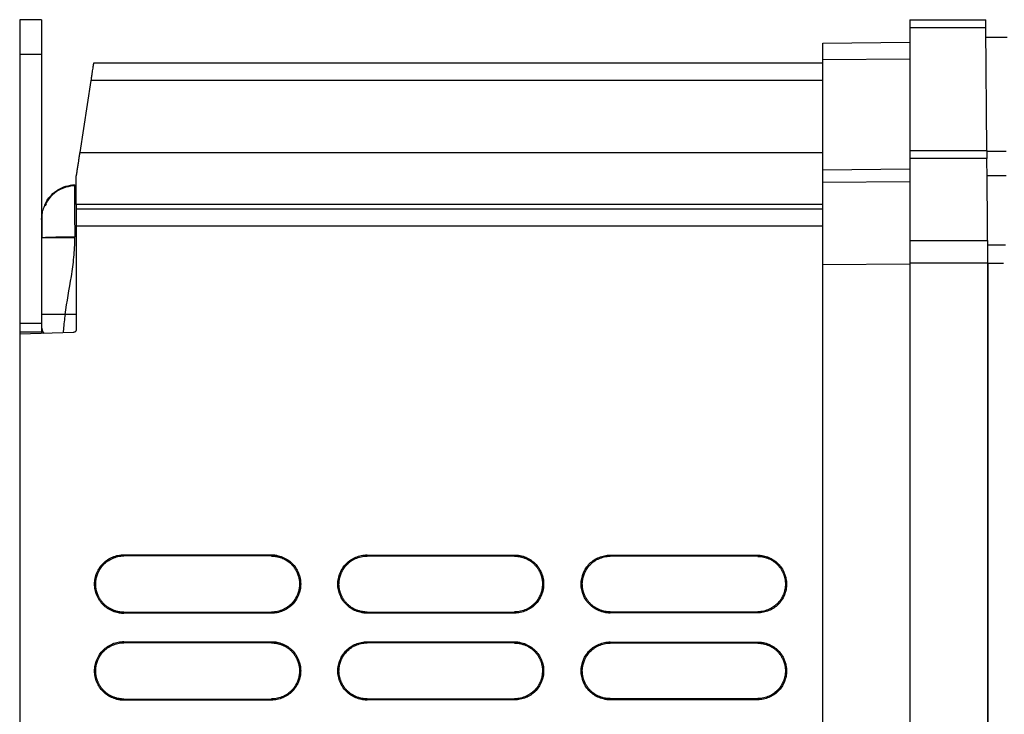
# Model space of a CAD drawing. Header units: millimetres. Extents: x 188.7 to 211.2, y 176 to 224.
# Tile 6 of 9: x 188.7 to 200.1, y 216 to 224. Entities that reach past the tile are written whole.
import ezdxf

# ---------------------------------------------------------------- set-up
doc = ezdxf.new("R2010")
doc.units = ezdxf.units.MM

msp = doc.modelspace()

# ---------------------------------------------------------------- linework, layer by layer
at = {"color": 7, "linetype": 'Continuous', "lineweight": 25}
for p, q in [((188.99, 223.999), (188.74, 223.999)), ((198.99, 223.999), (199.865, 223.999)), ((199.866, 223.904), (198.99, 223.904)), ((198.99, 223.904), (198.99, 222.494)), ((199.879, 222.494), (199.866, 223.904)), ((197.99, 223.729), (198.99, 223.738)), ((199.867, 223.799), (200.113, 223.799)), ((188.99, 223.599), (188.74, 223.599)), ((188.74, 223.599), (188.74, 220.499)), ((188.99, 223.599), (188.99, 220.499)), ((197.99, 223.539), (198.99, 223.548)), ((197.99, 222.271), (197.99, 223.539)), ((197.99, 223.499), (189.59, 223.499)), ((189.559, 223.299), (189.431, 222.468)), ((197.99, 223.299), (189.559, 223.299)), ((198.99, 222.494), (199.879, 222.494)), ((199.879, 222.483), (200.101, 222.483)), ((189.431, 222.468), (197.99, 222.468)), ((199.879, 222.399), (198.99, 222.399)), ((197.99, 222.271), (198.99, 222.28)), ((200.099, 222.199), (199.881, 222.199)), ((189.331, 222.094), (189.343, 222.096)), ((189.376, 222.098), (189.373, 222.086)), ((189.376, 222.098), (189.376, 222.098)), ((197.99, 222.129), (198.99, 222.137)), ((197.99, 221.869), (189.39, 221.869)), ((189.39, 221.869), (189.39, 221.82)), ((189.39, 221.82), (197.99, 221.82)), ((188.99, 221.699), (189.002, 221.779)), ((188.994, 221.732), (188.998, 221.767)), ((189.39, 221.62), (189.39, 220.428)), ((197.99, 221.62), (189.39, 221.62)), ((189.376, 221.485), (189.376, 221.499)), ((198.99, 221.451), (198.99, 221.194)), ((199.888, 221.451), (198.99, 221.451)), ((199.89, 221.194), (199.888, 221.451)), ((199.888, 221.406), (200.092, 221.406)), ((197.99, 221.179), (198.99, 221.187)), ((197.99, 179.059), (197.99, 221.179)), ((199.888, 221.194), (198.99, 221.194)), ((198.99, 221.194), (198.99, 177.801)), ((199.891, 177.816), (199.888, 221.194)), ((199.89, 221.194), (199.893, 177.715)), ((188.99, 220.499), (188.74, 220.499)), ((188.99, 220.399), (188.74, 220.399)), ((188.74, 220.399), (188.74, 220.376)), ((189.361, 220.398), (188.74, 220.376)), ((188.74, 220.376), (188.74, 178.949)), ((188.99, 220.399), (188.99, 220.385)), ((189.94, 217.837), (191.64, 217.835)), ((189.94, 217.823), (189.94, 217.837)), ((191.64, 217.835), (191.64, 217.831)), ((192.74, 217.834), (194.44, 217.833)), ((192.74, 217.821), (192.74, 217.834)), ((191.64, 217.822), (189.94, 217.823)), ((191.64, 217.831), (191.64, 217.822)), ((194.44, 217.82), (192.74, 217.821)), ((194.44, 217.833), (194.44, 217.829)), ((195.54, 217.832), (197.24, 217.831)), ((195.54, 217.819), (195.54, 217.832)), ((197.24, 217.818), (195.54, 217.819)), ((197.24, 217.831), (197.24, 217.827)), ((197.24, 217.827), (197.24, 217.818)), ((189.94, 217.174), (191.64, 217.176)), ((189.94, 217.161), (189.94, 217.165)), ((191.64, 217.162), (189.94, 217.161)), ((191.64, 217.176), (191.64, 217.162)), ((192.74, 217.176), (194.44, 217.178)), ((192.74, 217.167), (192.74, 217.176)), ((192.74, 217.163), (192.74, 217.167)), ((194.44, 217.164), (192.74, 217.163)), ((194.44, 217.178), (194.44, 217.164)), ((195.54, 217.179), (197.24, 217.18)), ((195.54, 217.169), (195.54, 217.179)), ((195.54, 217.165), (195.54, 217.169)), ((197.24, 217.167), (195.54, 217.165)), ((197.24, 217.18), (197.24, 217.167)), ((189.94, 216.837), (191.64, 216.835)), ((189.94, 216.823), (189.94, 216.837)), ((191.64, 216.822), (189.94, 216.823)), ((191.64, 216.835), (191.64, 216.831)), ((191.64, 216.831), (191.64, 216.822)), ((192.74, 216.834), (194.44, 216.833)), ((194.44, 216.82), (192.74, 216.821)), ((194.44, 216.833), (194.44, 216.829)), ((195.54, 216.832), (197.24, 216.831)), ((195.54, 216.819), (195.54, 216.832)), ((197.24, 216.818), (195.54, 216.819)), ((197.24, 216.831), (197.24, 216.827)), ((189.94, 216.174), (191.64, 216.176)), ((189.94, 216.161), (189.94, 216.165)), ((191.64, 216.162), (189.94, 216.161)), ((191.64, 216.176), (191.64, 216.162)), ((192.74, 216.176), (194.44, 216.178)), ((192.74, 216.163), (192.74, 216.167)), ((194.44, 216.164), (192.74, 216.163)), ((194.44, 216.178), (194.44, 216.164)), ((195.54, 216.179), (197.24, 216.18)), ((195.54, 216.169), (195.54, 216.179)), ((195.54, 216.165), (195.54, 216.169)), ((197.24, 216.167), (195.54, 216.165)), ((197.24, 216.18), (197.24, 216.167))]:
    msp.add_line(p, q, dxfattribs=at)
at = {"color": 8, "linetype": 'Continuous', "lineweight": 25}
msp.add_line((199.89, 221.194), (200.072, 221.194), dxfattribs=at)
at = {"color": 7, "linetype": 'Continuous', "lineweight": 25, "flags": 128}
for points in [[(194.44, 217.829), (194.44, 217.824), (194.44, 217.82)], [(189.94, 217.165), (189.94, 217.17), (189.94, 217.174)], [(192.74, 216.821), (192.74, 216.828), (192.74, 216.834)], [(194.44, 216.829), (194.44, 216.824), (194.44, 216.82)], [(197.24, 216.827), (197.24, 216.822), (197.24, 216.818)], [(189.94, 216.165), (189.94, 216.17), (189.94, 216.174)], [(192.74, 216.167), (192.74, 216.172), (192.74, 216.176)]]:
    msp.add_lwpolyline(points, dxfattribs=at)
at = {"color": 7, "linetype": 'Continuous', "lineweight": 25}
for points, knots in [([(188.74, 223.999), (188.74, 223.999), (188.74, 223.988), (188.74, 223.948), (188.74, 223.919), (188.74, 223.845), (188.74, 223.8), (188.74, 223.703), (188.74, 223.651), (188.74, 223.599)], [0, 0, 0, 0, 0.25, 0.25, 0.5, 0.5, 0.75, 0.75, 1, 1, 1, 1]), ([(188.99, 223.999), (188.99, 223.999), (188.99, 223.999), (188.99, 223.997), (188.99, 223.995), (188.99, 223.992), (188.99, 223.988), (188.99, 223.983), (188.99, 223.977), (188.99, 223.968), (188.99, 223.955), (188.99, 223.934), (188.99, 223.91), (188.99, 223.882), (188.99, 223.851), (188.99, 223.818), (188.99, 223.783), (188.99, 223.747), (188.99, 223.71), (188.99, 223.674), (188.99, 223.637), (188.99, 223.611), (188.99, 223.599)], [0, 0, 0, 0, 0.030232, 0.060266, 0.090167, 0.120003, 0.149841, 0.17975, 0.209797, 0.240047, 0.304317, 0.368671, 0.434309, 0.500032, 0.56567, 0.631393, 0.695664, 0.760018, 0.820268, 0.879988, 0.939719, 1, 1, 1, 1]), ([(198.99, 223.999), (198.99, 223.999), (198.99, 223.989), (198.99, 223.954), (198.99, 223.929), (198.99, 223.904)], [0, 0, 0, 0, 0.5, 0.5, 1, 1, 1, 1]), ([(199.866, 223.904), (199.866, 223.907), (199.866, 223.914), (199.866, 223.924), (199.866, 223.934), (199.866, 223.943), (199.866, 223.951), (199.866, 223.959), (199.866, 223.966), (199.866, 223.972), (199.866, 223.978), (199.866, 223.982), (199.866, 223.987), (199.865, 223.99), (199.865, 223.993), (199.865, 223.995), (199.865, 223.997), (199.865, 223.998), (199.865, 223.999), (199.865, 223.999), (199.865, 223.999)], [0, 0, 0, 0, 0.0686606, 0.1357799, 0.2013577, 0.265394, 0.3278886, 0.3888416, 0.4482527, 0.5061221, 0.5624495, 0.6172349, 0.6704783, 0.7221795, 0.7723386, 0.8209555, 0.8680302, 0.9135625, 0.9575524, 1, 1, 1, 1]), ([(197.99, 223.539), (197.99, 223.544), (197.99, 223.552), (197.99, 223.565), (197.99, 223.577), (197.99, 223.589), (197.99, 223.601), (197.99, 223.621), (197.99, 223.646), (197.99, 223.675), (197.99, 223.698), (197.99, 223.714), (197.99, 223.723), (197.99, 223.728), (197.99, 223.729), (197.99, 223.729)], [0, 0, 0, 0, 0.041972, 0.083652, 0.125211, 0.166817, 0.208642, 0.250851, 0.375392, 0.500544, 0.625033, 0.750197, 0.833551, 0.916366, 1, 1, 1, 1]), ([(189.59, 223.499), (189.59, 223.499), (189.59, 223.498), (189.59, 223.497), (189.589, 223.495), (189.589, 223.491), (189.588, 223.487), (189.587, 223.482), (189.586, 223.475), (189.585, 223.468), (189.584, 223.46), (189.582, 223.45), (189.58, 223.435), (189.576, 223.41), (189.572, 223.38), (189.567, 223.352), (189.564, 223.328), (189.561, 223.309), (189.559, 223.299)], [0, 0, 0, 0, 0.0429609, 0.0863773, 0.1302541, 0.1745962, 0.2194082, 0.2646947, 0.3104599, 0.3567082, 0.4034436, 0.4506701, 0.4983916, 0.6216802, 0.7587403, 0.8214376, 0.9018623, 1, 1, 1, 1]), ([(198.99, 222.494), (198.99, 222.49), (198.99, 222.484), (198.99, 222.475), (198.99, 222.467), (198.99, 222.455), (198.99, 222.441), (198.99, 222.426), (198.99, 222.414), (198.99, 222.405), (198.99, 222.4), (198.99, 222.399), (198.99, 222.399)], [0, 0, 0, 0, 0.060406, 0.120349, 0.180336, 0.240873, 0.370326, 0.500123, 0.629575, 0.759372, 0.879598, 1, 1, 1, 1]), ([(199.879, 222.494), (199.879, 222.49), (199.879, 222.483), (199.879, 222.473), (199.879, 222.464), (199.879, 222.455), (199.879, 222.446), (199.879, 222.439), (199.879, 222.432), (199.879, 222.426), (199.879, 222.42), (199.879, 222.415), (199.879, 222.411), (199.879, 222.407), (199.879, 222.405), (199.879, 222.402), (199.879, 222.401), (199.879, 222.4), (199.879, 222.399), (199.879, 222.399), (199.879, 222.399)], [0, 0, 0, 0, 0.068661, 0.13578, 0.201358, 0.265394, 0.327889, 0.388842, 0.448253, 0.506122, 0.562449, 0.617235, 0.670478, 0.72218, 0.772339, 0.820956, 0.86803, 0.913562, 0.957552, 1, 1, 1, 1]), ([(189.431, 222.468), (189.43, 222.46), (189.428, 222.445), (189.424, 222.422), (189.421, 222.398), (189.417, 222.375), (189.414, 222.352), (189.409, 222.322), (189.403, 222.285), (189.396, 222.241), (189.392, 222.213), (189.39, 222.199)], [0, 0, 0, 0, 0.08359, 0.166937, 0.250162, 0.333389, 0.416742, 0.500343, 0.667114, 0.833336, 1, 1, 1, 1]), ([(198.99, 222.399), (198.99, 222.399), (198.99, 222.374), (198.99, 222.281), (198.99, 222.211), (198.99, 222.037), (198.99, 221.932), (198.99, 221.703), (198.99, 221.577), (198.99, 221.451)], [0, 0, 0, 0, 0.25, 0.25, 0.5, 0.5, 0.75, 0.75, 1, 1, 1, 1]), ([(199.888, 221.451), (199.888, 221.461), (199.887, 221.48), (199.887, 221.509), (199.887, 221.537), (199.887, 221.565), (199.886, 221.592), (199.886, 221.619), (199.886, 221.645), (199.886, 221.67), (199.885, 221.695), (199.885, 221.72), (199.885, 221.744), (199.885, 221.767), (199.885, 221.79), (199.884, 221.812), (199.884, 221.833), (199.884, 221.854), (199.884, 221.875), (199.884, 221.894), (199.884, 221.914), (199.883, 221.932), (199.883, 221.95), (199.883, 221.968), (199.883, 221.985), (199.883, 222.001), (199.883, 222.017), (199.883, 222.032), (199.882, 222.047), (199.882, 222.061), (199.882, 222.074), (199.882, 222.088), (199.882, 222.1), (199.882, 222.112), (199.882, 222.136), (199.881, 222.169), (199.881, 222.209), (199.881, 222.245), (199.88, 222.278), (199.88, 222.307), (199.88, 222.332), (199.88, 222.353), (199.88, 222.37), (199.879, 222.383), (199.879, 222.392), (199.879, 222.398), (199.879, 222.398), (199.879, 222.399)], [0, 0, 0, 0, 0.019225, 0.038195, 0.056911, 0.075373, 0.09358, 0.111532, 0.12923, 0.146674, 0.163862, 0.180797, 0.197477, 0.213902, 0.230073, 0.245989, 0.261651, 0.277058, 0.292211, 0.307109, 0.321753, 0.336143, 0.350277, 0.364157, 0.377783, 0.391154, 0.404271, 0.417133, 0.429741, 0.442094, 0.454193, 0.466037, 0.477626, 0.488961, 0.500042, 0.543651, 0.586907, 0.629809, 0.672357, 0.714551, 0.756391, 0.797877, 0.839009, 0.879788, 0.920212, 0.960283, 1, 1, 1, 1]), ([(197.99, 222.129), (197.99, 222.129), (197.99, 222.129), (197.99, 222.13), (197.99, 222.132), (197.99, 222.136), (197.99, 222.141), (197.99, 222.152), (197.99, 222.169), (197.99, 222.191), (197.99, 222.213), (197.99, 222.234), (197.99, 222.252), (197.99, 222.265), (197.99, 222.271)], [0, 0, 0, 0, 0.050313, 0.10026, 0.150134, 0.20023, 0.250837, 0.375348, 0.500534, 0.624994, 0.750192, 0.833533, 0.91635, 1, 1, 1, 1]), ([(189.39, 221.869), (189.39, 221.869), (189.39, 221.87), (189.39, 221.873), (189.39, 221.876), (189.39, 221.88), (189.39, 221.885), (189.39, 221.89), (189.39, 221.902), (189.39, 221.925), (189.39, 221.964), (189.39, 222.013), (189.39, 222.06), (189.39, 222.1), (189.39, 222.132), (189.39, 222.164), (189.39, 222.187), (189.39, 222.199)], [0, 0, 0, 0, 0.035209, 0.0703, 0.105323, 0.140325, 0.175354, 0.210459, 0.245687, 0.37281, 0.500014, 0.627137, 0.754341, 0.81587, 0.877151, 0.938441, 1, 1, 1, 1]), ([(189.379, 222.087), (189.342, 222.083), (189.266, 222.075), (189.16, 222.022), (189.069, 221.942), (189.034, 221.87), (189.016, 221.835)], [0, 0, 0, 0, 0.2340225, 0.4855214, 0.7447396, 1, 1, 1, 1]), ([(189.379, 222.087), (189.342, 222.083), (189.266, 222.075), (189.16, 222.022), (189.069, 221.942), (189.034, 221.87), (189.016, 221.835)], [0, 0, 0, 0, 0.234026, 0.485527, 0.744743, 1, 1, 1, 1]), ([(189.025, 221.847), (189.032, 221.869), (189.05, 221.919), (189.106, 221.984), (189.179, 222.043), (189.272, 222.087), (189.341, 222.094), (189.376, 222.098)], [0, 0, 0, 0, 0.155569, 0.341827, 0.54962, 0.772135, 1, 1, 1, 1]), ([(197.99, 221.179), (197.99, 221.189), (197.99, 221.21), (197.99, 221.241), (197.99, 221.272), (197.99, 221.303), (197.99, 221.334), (197.99, 221.385), (197.99, 221.456), (197.99, 221.544), (197.99, 221.628), (197.99, 221.734), (197.99, 221.855), (197.99, 221.953), (197.99, 222.017), (197.99, 222.057), (197.99, 222.088), (197.99, 222.108), (197.99, 222.119), (197.99, 222.124), (197.99, 222.128), (197.99, 222.129), (197.99, 222.129)], [0, 0, 0, 0, 0.020873, 0.04175, 0.062654, 0.083609, 0.104638, 0.125765, 0.188242, 0.250942, 0.313429, 0.375775, 0.500221, 0.624602, 0.686846, 0.749284, 0.811866, 0.874309, 0.905915, 0.937346, 0.968681, 1, 1, 1, 1]), ([(189.05, 221.879), (189.038, 221.867), (189.014, 221.844), (189.002, 221.794), (188.996, 221.77)], [0, 0, 0, 0, 0.526193, 1, 1, 1, 1]), ([(189.39, 221.82), (189.39, 221.818), (189.39, 221.812), (189.39, 221.791), (189.39, 221.776), (189.39, 221.739), (189.39, 221.717), (189.39, 221.67), (189.39, 221.645), (189.39, 221.62)], [0, 0, 0, 0, 0.25, 0.25, 0.5, 0.5, 0.75, 0.75, 1, 1, 1, 1]), ([(188.996, 221.751), (188.996, 221.738), (188.996, 221.712), (188.996, 221.646), (188.996, 221.568), (188.996, 221.511), (188.996, 221.483)], [0, 0, 0, 0, 0.250625, 0.501104, 0.751037, 1, 1, 1, 1]), ([(188.99, 221.486), (188.99, 221.486), (188.99, 221.486), (188.992, 221.487), (188.995, 221.488), (189, 221.489), (189.008, 221.489), (189.019, 221.49), (189.033, 221.492), (189.051, 221.493), (189.074, 221.494), (189.099, 221.495), (189.124, 221.495), (189.148, 221.496), (189.174, 221.497), (189.204, 221.497), (189.235, 221.498), (189.268, 221.498), (189.303, 221.498), (189.339, 221.499), (189.364, 221.499), (189.376, 221.499)], [0, 0, 0, 0, 0.031619, 0.0670363, 0.1064061, 0.1498719, 0.197555, 0.2495408, 0.305862, 0.3664812, 0.4312716, 0.5000001, 0.5484997, 0.5993344, 0.6523179, 0.7072219, 0.7637773, 0.8216785, 0.8805897, 0.9401533, 1, 1, 1, 1]), ([(189.376, 221.485), (189.369, 221.485), (189.355, 221.485), (189.334, 221.485), (189.314, 221.485), (189.293, 221.485), (189.273, 221.485), (189.253, 221.485), (189.234, 221.485), (189.216, 221.485), (189.198, 221.485), (189.18, 221.485), (189.164, 221.485), (189.148, 221.485), (189.133, 221.485), (189.119, 221.485), (189.106, 221.485), (189.093, 221.485), (189.082, 221.485), (189.071, 221.485), (189.061, 221.485), (189.052, 221.485), (189.044, 221.485), (189.037, 221.485), (189.03, 221.485), (189.024, 221.485), (189.019, 221.485), (189.014, 221.485), (189.01, 221.485), (189.006, 221.485), (189.003, 221.485), (189, 221.485), (188.998, 221.485), (188.996, 221.485), (188.994, 221.485), (188.993, 221.485), (188.992, 221.485), (188.991, 221.485), (188.99, 221.485), (188.99, 221.485), (188.99, 221.486), (188.99, 221.486), (188.99, 221.486)], [0, 0, 0, 0, 0.033985, 0.068059, 0.102159, 0.136225, 0.170193, 0.204001, 0.237589, 0.270898, 0.303869, 0.336448, 0.368583, 0.400226, 0.431331, 0.461858, 0.49177, 0.521033, 0.549618, 0.5775, 0.604658, 0.631074, 0.656735, 0.681628, 0.705748, 0.729089, 0.751648, 0.773427, 0.794427, 0.814653, 0.834109, 0.852804, 0.870746, 0.887943, 0.904405, 0.920144, 0.935169, 0.949493, 0.963126, 0.976081, 0.988368, 1, 1, 1, 1]), ([(189.263, 220.604), (189.284, 220.75), (189.312, 220.896), (189.346, 221.115), (189.357, 221.188), (189.371, 221.336), (189.376, 221.411), (189.376, 221.485)], [0, 0, 0, 0, 0.5, 0.5, 0.75, 0.75, 1, 1, 1, 1]), ([(189.263, 220.604), (189.258, 220.604), (189.247, 220.604), (189.231, 220.604), (189.213, 220.604), (189.193, 220.604), (189.171, 220.604), (189.149, 220.604), (189.115, 220.604), (189.073, 220.604), (189.038, 220.604), (189.012, 220.604), (188.998, 220.604), (188.992, 220.604), (188.99, 220.603), (188.99, 220.603), (188.99, 220.603)], [0, 0, 0, 0, 0.03374, 0.071792, 0.114339, 0.161548, 0.213552, 0.270435, 0.332204, 0.480446, 0.629068, 0.720738, 0.851141, 0.920523, 0.969696, 1, 1, 1, 1]), ([(188.74, 220.499), (188.74, 220.499), (188.74, 220.488), (188.74, 220.451), (188.74, 220.425), (188.74, 220.399)], [0, 0, 0, 0, 0.5, 0.5, 1, 1, 1, 1]), ([(188.99, 220.499), (188.99, 220.499), (188.99, 220.499), (188.99, 220.497), (188.99, 220.495), (188.99, 220.491), (188.99, 220.483), (188.99, 220.47), (188.99, 220.454), (188.99, 220.436), (188.99, 220.418), (188.99, 220.405), (188.99, 220.399)], [0, 0, 0, 0, 0.060259, 0.1200207, 0.1798243, 0.2402078, 0.3699983, 0.5001303, 0.629921, 0.7600531, 0.8799433, 1, 1, 1, 1]), ([(189.39, 220.428), (189.39, 220.426), (189.39, 220.422), (189.388, 220.416), (189.385, 220.411), (189.382, 220.407), (189.377, 220.403), (189.372, 220.4), (189.366, 220.398), (189.363, 220.398), (189.361, 220.398)], [0, 0, 0, 0, 0.126882, 0.249349, 0.37222, 0.50027, 0.628469, 0.759654, 0.879105, 1, 1, 1, 1]), ([(189.94, 217.161), (189.934, 217.161), (189.923, 217.161), (189.907, 217.162), (189.891, 217.165), (189.869, 217.168), (189.842, 217.175), (189.8, 217.19), (189.751, 217.216), (189.7, 217.258), (189.657, 217.31), (189.626, 217.369), (189.606, 217.432), (189.6, 217.498), (189.606, 217.565), (189.626, 217.628), (189.657, 217.687), (189.699, 217.739), (189.751, 217.781), (189.8, 217.807), (189.841, 217.822), (189.874, 217.83), (189.907, 217.836), (189.929, 217.836), (189.94, 217.837)], [0, 0, 0, 0, 0.015452, 0.03099, 0.046653, 0.06248, 0.093709, 0.124924, 0.187495, 0.249862, 0.312018, 0.374828, 0.437635, 0.499779, 0.561761, 0.62475, 0.687153, 0.749672, 0.812105, 0.874601, 0.905905, 0.93724, 0.968769, 1, 1, 1, 1]), ([(191.64, 217.835), (191.645, 217.835), (191.656, 217.835), (191.673, 217.834), (191.689, 217.832), (191.711, 217.828), (191.737, 217.821), (191.779, 217.806), (191.828, 217.78), (191.879, 217.738), (191.921, 217.687), (191.952, 217.628), (191.972, 217.565), (191.978, 217.499), (191.972, 217.433), (191.952, 217.37), (191.921, 217.311), (191.879, 217.259), (191.828, 217.218), (191.779, 217.192), (191.738, 217.177), (191.706, 217.169), (191.673, 217.163), (191.651, 217.163), (191.64, 217.162)], [0, 0, 0, 0, 0.015447, 0.03098, 0.04664, 0.062465, 0.093694, 0.124902, 0.18747, 0.249845, 0.312001, 0.374817, 0.437641, 0.499776, 0.561777, 0.624753, 0.687157, 0.749685, 0.812111, 0.874624, 0.905916, 0.937254, 0.968783, 1, 1, 1, 1]), ([(192.74, 217.163), (192.734, 217.163), (192.724, 217.163), (192.707, 217.165), (192.691, 217.167), (192.669, 217.171), (192.643, 217.177), (192.601, 217.192), (192.552, 217.218), (192.501, 217.26), (192.459, 217.311), (192.428, 217.369), (192.408, 217.433), (192.402, 217.498), (192.408, 217.564), (192.428, 217.628), (192.459, 217.686), (192.501, 217.738), (192.552, 217.779), (192.601, 217.805), (192.642, 217.82), (192.674, 217.828), (192.707, 217.833), (192.729, 217.834), (192.74, 217.834)], [0, 0, 0, 0, 0.015445, 0.030977, 0.046636, 0.06246, 0.093688, 0.124894, 0.18746, 0.249837, 0.311992, 0.374809, 0.437634, 0.499769, 0.56177, 0.624746, 0.687151, 0.749678, 0.812106, 0.874617, 0.905911, 0.93725, 0.968779, 1, 1, 1, 1]), ([(189.94, 217.174), (189.934, 217.174), (189.922, 217.175), (189.904, 217.176), (189.886, 217.179), (189.868, 217.182), (189.852, 217.187), (189.835, 217.192), (189.819, 217.198), (189.804, 217.204), (189.789, 217.212), (189.775, 217.22), (189.761, 217.228), (189.748, 217.237), (189.735, 217.247), (189.724, 217.257), (189.712, 217.267), (189.702, 217.278), (189.692, 217.289), (189.683, 217.3), (189.675, 217.312), (189.667, 217.323), (189.66, 217.335), (189.653, 217.347), (189.647, 217.359), (189.642, 217.371), (189.637, 217.383), (189.632, 217.395), (189.629, 217.407), (189.625, 217.419), (189.622, 217.431), (189.62, 217.443), (189.618, 217.454), (189.617, 217.466), (189.616, 217.477), (189.615, 217.488), (189.615, 217.502), (189.616, 217.52), (189.618, 217.542), (189.622, 217.564), (189.627, 217.587), (189.635, 217.61), (189.645, 217.634), (189.656, 217.657), (189.671, 217.68), (189.687, 217.703), (189.706, 217.725), (189.728, 217.745), (189.752, 217.764), (189.778, 217.78), (189.807, 217.795), (189.838, 217.807), (189.87, 217.816), (189.905, 217.822), (189.928, 217.823), (189.94, 217.823)], [0, 0, 0, 0, 0.017999, 0.035778, 0.053342, 0.070692, 0.087829, 0.10475, 0.121453, 0.137936, 0.154194, 0.170227, 0.186033, 0.201612, 0.216963, 0.23209, 0.246995, 0.261682, 0.276157, 0.29042, 0.304474, 0.318317, 0.331949, 0.345369, 0.358574, 0.371562, 0.384332, 0.396882, 0.409211, 0.421316, 0.433199, 0.444857, 0.456291, 0.467501, 0.478489, 0.489255, 0.4998, 0.520447, 0.541942, 0.564292, 0.587498, 0.611557, 0.636459, 0.662193, 0.688743, 0.716099, 0.744261, 0.773244, 0.803079, 0.833783, 0.865353, 0.897775, 0.93103, 0.965103, 1, 1, 1, 1]), ([(191.64, 217.822), (191.645, 217.822), (191.656, 217.822), (191.672, 217.82), (191.687, 217.818), (191.703, 217.816), (191.718, 217.812), (191.732, 217.808), (191.747, 217.803), (191.761, 217.798), (191.774, 217.792), (191.787, 217.786), (191.8, 217.779), (191.812, 217.772), (191.824, 217.764), (191.835, 217.756), (191.846, 217.748), (191.856, 217.739), (191.866, 217.73), (191.875, 217.721), (191.883, 217.711), (191.892, 217.701), (191.899, 217.691), (191.906, 217.681), (191.913, 217.671), (191.919, 217.661), (191.925, 217.65), (191.93, 217.64), (191.935, 217.629), (191.939, 217.619), (191.943, 217.608), (191.947, 217.598), (191.95, 217.587), (191.953, 217.577), (191.955, 217.567), (191.957, 217.557), (191.959, 217.547), (191.961, 217.537), (191.962, 217.527), (191.962, 217.518), (191.963, 217.508), (191.963, 217.495), (191.962, 217.478), (191.96, 217.456), (191.956, 217.434), (191.951, 217.411), (191.943, 217.388), (191.934, 217.365), (191.922, 217.342), (191.908, 217.319), (191.892, 217.296), (191.873, 217.275), (191.852, 217.254), (191.828, 217.236), (191.801, 217.219), (191.773, 217.204), (191.742, 217.192), (191.709, 217.183), (191.675, 217.177), (191.652, 217.176), (191.64, 217.176)], [0, 0, 0, 0, 0.015882, 0.031589, 0.047124, 0.062488, 0.077683, 0.092707, 0.107559, 0.122237, 0.13674, 0.151065, 0.165211, 0.179177, 0.192963, 0.206569, 0.219994, 0.233242, 0.246314, 0.259214, 0.271944, 0.284506, 0.296902, 0.309131, 0.321193, 0.333087, 0.344812, 0.356368, 0.367752, 0.378964, 0.390002, 0.400865, 0.411553, 0.422064, 0.432399, 0.442557, 0.452537, 0.462341, 0.471969, 0.48142, 0.490697, 0.4998, 0.520287, 0.541638, 0.563862, 0.586959, 0.610928, 0.635758, 0.661439, 0.687956, 0.715298, 0.743465, 0.772473, 0.802353, 0.833121, 0.864778, 0.89731, 0.930697, 0.964925, 1, 1, 1, 1]), ([(192.74, 217.176), (192.734, 217.176), (192.722, 217.177), (192.704, 217.178), (192.686, 217.181), (192.669, 217.184), (192.652, 217.189), (192.636, 217.194), (192.62, 217.2), (192.604, 217.206), (192.59, 217.214), (192.575, 217.221), (192.562, 217.23), (192.549, 217.239), (192.537, 217.248), (192.525, 217.258), (192.514, 217.269), (192.503, 217.279), (192.494, 217.29), (192.485, 217.301), (192.476, 217.313), (192.469, 217.325), (192.461, 217.336), (192.455, 217.348), (192.449, 217.36), (192.443, 217.372), (192.439, 217.384), (192.434, 217.396), (192.431, 217.408), (192.427, 217.42), (192.424, 217.432), (192.422, 217.443), (192.42, 217.455), (192.419, 217.466), (192.418, 217.477), (192.417, 217.488), (192.417, 217.502), (192.418, 217.52), (192.42, 217.541), (192.424, 217.564), (192.429, 217.587), (192.437, 217.61), (192.447, 217.633), (192.458, 217.656), (192.472, 217.679), (192.489, 217.702), (192.508, 217.723), (192.529, 217.743), (192.553, 217.762), (192.579, 217.779), (192.608, 217.793), (192.638, 217.805), (192.671, 217.814), (192.705, 217.82), (192.728, 217.821), (192.74, 217.821)], [0, 0, 0, 0, 0.018019, 0.035817, 0.053399, 0.070767, 0.087919, 0.104854, 0.121571, 0.138065, 0.154334, 0.170376, 0.186191, 0.201776, 0.217133, 0.232264, 0.247172, 0.261861, 0.276337, 0.2906, 0.304652, 0.318492, 0.332121, 0.345535, 0.358733, 0.371714, 0.384475, 0.397015, 0.409332, 0.421425, 0.433293, 0.444936, 0.456354, 0.467547, 0.478516, 0.489262, 0.499786, 0.520473, 0.542002, 0.564382, 0.587614, 0.611694, 0.636613, 0.662358, 0.688916, 0.716275, 0.744435, 0.773412, 0.803237, 0.833925, 0.865476, 0.897874, 0.9311, 0.96514, 1, 1, 1, 1]), ([(194.44, 217.833), (194.445, 217.833), (194.456, 217.833), (194.472, 217.832), (194.489, 217.829), (194.51, 217.826), (194.537, 217.819), (194.578, 217.804), (194.626, 217.778), (194.677, 217.737), (194.719, 217.686), (194.75, 217.628), (194.77, 217.564), (194.776, 217.499), (194.77, 217.434), (194.75, 217.371), (194.719, 217.312), (194.678, 217.261), (194.627, 217.219), (194.578, 217.194), (194.537, 217.179), (194.505, 217.171), (194.473, 217.165), (194.451, 217.165), (194.44, 217.164)], [0, 0, 0, 0, 0.01544, 0.030967, 0.046623, 0.062445, 0.093671, 0.124871, 0.187433, 0.249819, 0.311972, 0.374798, 0.437641, 0.499766, 0.561786, 0.624749, 0.687157, 0.749692, 0.812112, 0.874642, 0.905924, 0.937264, 0.968793, 1, 1, 1, 1]), ([(194.44, 217.82), (194.446, 217.82), (194.458, 217.82), (194.476, 217.818), (194.494, 217.815), (194.511, 217.812), (194.528, 217.807), (194.544, 217.802), (194.56, 217.796), (194.575, 217.79), (194.59, 217.782), (194.604, 217.774), (194.618, 217.766), (194.63, 217.757), (194.643, 217.748), (194.654, 217.738), (194.665, 217.727), (194.676, 217.717), (194.685, 217.706), (194.694, 217.694), (194.703, 217.683), (194.71, 217.671), (194.717, 217.66), (194.724, 217.648), (194.73, 217.636), (194.735, 217.624), (194.74, 217.612), (194.744, 217.6), (194.748, 217.588), (194.751, 217.577), (194.754, 217.565), (194.756, 217.554), (194.758, 217.542), (194.759, 217.531), (194.76, 217.52), (194.761, 217.51), (194.761, 217.496), (194.76, 217.478), (194.758, 217.457), (194.754, 217.435), (194.749, 217.412), (194.741, 217.389), (194.732, 217.366), (194.72, 217.343), (194.707, 217.32), (194.69, 217.298), (194.672, 217.276), (194.65, 217.256), (194.627, 217.237), (194.601, 217.221), (194.572, 217.206), (194.542, 217.194), (194.509, 217.185), (194.475, 217.179), (194.452, 217.178), (194.44, 217.178)], [0, 0, 0, 0, 0.018115, 0.036002, 0.053668, 0.071112, 0.088336, 0.105336, 0.122112, 0.138659, 0.154975, 0.171058, 0.186907, 0.202522, 0.217903, 0.233052, 0.247973, 0.262671, 0.277149, 0.291409, 0.305454, 0.319282, 0.332892, 0.346283, 0.359453, 0.3724, 0.385123, 0.397619, 0.409887, 0.421926, 0.433736, 0.445316, 0.456666, 0.467787, 0.478678, 0.489342, 0.49978, 0.52023, 0.541549, 0.563745, 0.586819, 0.610768, 0.635584, 0.661255, 0.687766, 0.715108, 0.743278, 0.772293, 0.802185, 0.83297, 0.864648, 0.897206, 0.930623, 0.964885, 1, 1, 1, 1]), ([(195.54, 217.165), (195.534, 217.165), (195.524, 217.165), (195.507, 217.167), (195.491, 217.169), (195.47, 217.173), (195.443, 217.179), (195.402, 217.194), (195.354, 217.22), (195.303, 217.261), (195.261, 217.312), (195.23, 217.37), (195.211, 217.433), (195.204, 217.498), (195.21, 217.564), (195.23, 217.627), (195.261, 217.685), (195.302, 217.736), (195.353, 217.778), (195.402, 217.803), (195.443, 217.818), (195.475, 217.826), (195.507, 217.831), (195.529, 217.832), (195.54, 217.832)], [0, 0, 0, 0, 0.015438, 0.030964, 0.046618, 0.062439, 0.093665, 0.124862, 0.187423, 0.24981, 0.311962, 0.37479, 0.437633, 0.499758, 0.561778, 0.624742, 0.68715, 0.749685, 0.812107, 0.874635, 0.905919, 0.93726, 0.96879, 1, 1, 1, 1]), ([(195.54, 217.179), (195.534, 217.179), (195.522, 217.179), (195.504, 217.18), (195.486, 217.183), (195.469, 217.186), (195.453, 217.191), (195.436, 217.196), (195.42, 217.202), (195.405, 217.208), (195.391, 217.216), (195.376, 217.223), (195.363, 217.232), (195.35, 217.241), (195.338, 217.25), (195.326, 217.26), (195.315, 217.27), (195.305, 217.281), (195.295, 217.292), (195.286, 217.303), (195.278, 217.314), (195.27, 217.326), (195.263, 217.338), (195.257, 217.349), (195.251, 217.361), (195.245, 217.373), (195.241, 217.385), (195.236, 217.397), (195.233, 217.409), (195.229, 217.421), (195.227, 217.432), (195.224, 217.444), (195.222, 217.455), (195.221, 217.466), (195.22, 217.477), (195.22, 217.488), (195.219, 217.502), (195.22, 217.52), (195.222, 217.541), (195.226, 217.563), (195.232, 217.586), (195.239, 217.609), (195.249, 217.632), (195.26, 217.656), (195.274, 217.678), (195.291, 217.701), (195.309, 217.722), (195.331, 217.742), (195.354, 217.76), (195.38, 217.777), (195.409, 217.791), (195.439, 217.803), (195.471, 217.812), (195.505, 217.818), (195.528, 217.819), (195.54, 217.819)], [0, 0, 0, 0, 0.01804, 0.035857, 0.053458, 0.070842, 0.08801, 0.10496, 0.12169, 0.138196, 0.154476, 0.170528, 0.18635, 0.201942, 0.217305, 0.23244, 0.247352, 0.262043, 0.276519, 0.290782, 0.304832, 0.31867, 0.332294, 0.345703, 0.358895, 0.371868, 0.38462, 0.397149, 0.409455, 0.421535, 0.433389, 0.445017, 0.456418, 0.467593, 0.478543, 0.489268, 0.499771, 0.520496, 0.54206, 0.56447, 0.587727, 0.611828, 0.636764, 0.662521, 0.689086, 0.716448, 0.744606, 0.773577, 0.803392, 0.834066, 0.865597, 0.897972, 0.93117, 0.965177, 1, 1, 1, 1]), ([(197.24, 217.831), (197.245, 217.831), (197.256, 217.831), (197.272, 217.829), (197.288, 217.827), (197.31, 217.824), (197.336, 217.817), (197.377, 217.802), (197.425, 217.777), (197.476, 217.735), (197.517, 217.685), (197.548, 217.627), (197.567, 217.564), (197.574, 217.499), (197.568, 217.434), (197.548, 217.371), (197.518, 217.313), (197.476, 217.262), (197.426, 217.221), (197.377, 217.196), (197.337, 217.181), (197.305, 217.173), (197.272, 217.168), (197.251, 217.167), (197.24, 217.167)], [0, 0, 0, 0, 0.015432, 0.030954, 0.046604, 0.062422, 0.093645, 0.124836, 0.187391, 0.249787, 0.311935, 0.374773, 0.437635, 0.499747, 0.561787, 0.624736, 0.687519, 0.749702, 0.812117, 0.874664, 0.905934, 0.937276, 0.968805, 1, 1, 1, 1]), ([(197.24, 217.818), (197.246, 217.818), (197.258, 217.817), (197.276, 217.816), (197.293, 217.813), (197.31, 217.81), (197.327, 217.805), (197.343, 217.8), (197.359, 217.794), (197.374, 217.788), (197.389, 217.781), (197.403, 217.773), (197.416, 217.764), (197.429, 217.755), (197.441, 217.746), (197.453, 217.736), (197.464, 217.726), (197.474, 217.715), (197.483, 217.704), (197.492, 217.693), (197.501, 217.682), (197.508, 217.67), (197.515, 217.659), (197.522, 217.647), (197.528, 217.635), (197.533, 217.623), (197.538, 217.611), (197.542, 217.6), (197.546, 217.588), (197.549, 217.576), (197.551, 217.565), (197.554, 217.553), (197.556, 217.542), (197.557, 217.531), (197.558, 217.52), (197.558, 217.51), (197.559, 217.496), (197.558, 217.478), (197.556, 217.457), (197.552, 217.435), (197.547, 217.413), (197.539, 217.39), (197.53, 217.367), (197.519, 217.344), (197.505, 217.321), (197.489, 217.299), (197.47, 217.278), (197.449, 217.258), (197.426, 217.239), (197.4, 217.223), (197.371, 217.208), (197.341, 217.196), (197.309, 217.187), (197.275, 217.181), (197.252, 217.18), (197.24, 217.18)], [0, 0, 0, 0, 0.018093, 0.03596, 0.053607, 0.071034, 0.08824, 0.105226, 0.121987, 0.138521, 0.154825, 0.170898, 0.186738, 0.202345, 0.217719, 0.232863, 0.24778, 0.262474, 0.27695, 0.291211, 0.305256, 0.319085, 0.332699, 0.346094, 0.35927, 0.372224, 0.384955, 0.397461, 0.40974, 0.421791, 0.433614, 0.445209, 0.456575, 0.467712, 0.478622, 0.489306, 0.499765, 0.520179, 0.541467, 0.563635, 0.586686, 0.610617, 0.635419, 0.66108, 0.687586, 0.714926, 0.743099, 0.772121, 0.802024, 0.832825, 0.864523, 0.897106, 0.930552, 0.964848, 1, 1, 1, 1]), ([(189.94, 216.161), (189.934, 216.161), (189.923, 216.161), (189.907, 216.162), (189.891, 216.165), (189.869, 216.168), (189.842, 216.175), (189.8, 216.19), (189.751, 216.216), (189.7, 216.258), (189.657, 216.31), (189.626, 216.369), (189.606, 216.432), (189.6, 216.498), (189.606, 216.565), (189.626, 216.628), (189.657, 216.687), (189.699, 216.739), (189.751, 216.781), (189.8, 216.807), (189.841, 216.822), (189.874, 216.83), (189.907, 216.836), (189.929, 216.836), (189.94, 216.837)], [0, 0, 0, 0, 0.015452, 0.03099, 0.046653, 0.06248, 0.093709, 0.124924, 0.187495, 0.249862, 0.312018, 0.374828, 0.437635, 0.499779, 0.561761, 0.62475, 0.687153, 0.749672, 0.812105, 0.874601, 0.905905, 0.93724, 0.968769, 1, 1, 1, 1]), ([(189.94, 216.174), (189.934, 216.174), (189.922, 216.175), (189.904, 216.176), (189.886, 216.179), (189.868, 216.182), (189.852, 216.187), (189.835, 216.192), (189.819, 216.198), (189.804, 216.204), (189.789, 216.212), (189.775, 216.22), (189.761, 216.228), (189.748, 216.237), (189.735, 216.247), (189.724, 216.257), (189.712, 216.267), (189.702, 216.278), (189.692, 216.289), (189.683, 216.3), (189.675, 216.312), (189.667, 216.323), (189.66, 216.335), (189.653, 216.347), (189.647, 216.359), (189.642, 216.371), (189.637, 216.383), (189.632, 216.395), (189.629, 216.407), (189.625, 216.419), (189.622, 216.431), (189.62, 216.443), (189.618, 216.454), (189.617, 216.466), (189.616, 216.477), (189.615, 216.488), (189.615, 216.502), (189.616, 216.52), (189.618, 216.542), (189.622, 216.564), (189.627, 216.587), (189.635, 216.61), (189.645, 216.634), (189.656, 216.657), (189.671, 216.68), (189.687, 216.703), (189.706, 216.725), (189.728, 216.745), (189.752, 216.764), (189.778, 216.78), (189.807, 216.795), (189.838, 216.807), (189.87, 216.816), (189.905, 216.822), (189.928, 216.823), (189.94, 216.823)], [0, 0, 0, 0, 0.017999, 0.035778, 0.053342, 0.070692, 0.087829, 0.10475, 0.121453, 0.137936, 0.154194, 0.170227, 0.186033, 0.201612, 0.216963, 0.23209, 0.246995, 0.261682, 0.276157, 0.29042, 0.304474, 0.318317, 0.331949, 0.345369, 0.358574, 0.371562, 0.384332, 0.396882, 0.409211, 0.421316, 0.433199, 0.444857, 0.456291, 0.467501, 0.478489, 0.489255, 0.4998, 0.520447, 0.541942, 0.564292, 0.587498, 0.611557, 0.636459, 0.662193, 0.688743, 0.716099, 0.744261, 0.773244, 0.803079, 0.833783, 0.865353, 0.897775, 0.93103, 0.965103, 1, 1, 1, 1]), ([(191.64, 216.835), (191.645, 216.835), (191.656, 216.835), (191.673, 216.834), (191.689, 216.832), (191.711, 216.828), (191.737, 216.821), (191.779, 216.806), (191.828, 216.78), (191.879, 216.738), (191.921, 216.687), (191.952, 216.628), (191.972, 216.565), (191.978, 216.499), (191.972, 216.433), (191.952, 216.37), (191.921, 216.311), (191.879, 216.259), (191.828, 216.218), (191.779, 216.192), (191.738, 216.177), (191.706, 216.169), (191.673, 216.163), (191.651, 216.163), (191.64, 216.162)], [0, 0, 0, 0, 0.015447, 0.03098, 0.04664, 0.062465, 0.093694, 0.124902, 0.18747, 0.249845, 0.312001, 0.374817, 0.437641, 0.499776, 0.561777, 0.624753, 0.687157, 0.749685, 0.812111, 0.874624, 0.905916, 0.937254, 0.968783, 1, 1, 1, 1]), ([(191.64, 216.822), (191.645, 216.822), (191.656, 216.822), (191.672, 216.82), (191.687, 216.818), (191.703, 216.816), (191.718, 216.812), (191.732, 216.808), (191.747, 216.803), (191.761, 216.798), (191.774, 216.792), (191.787, 216.786), (191.8, 216.779), (191.812, 216.772), (191.824, 216.764), (191.835, 216.756), (191.846, 216.748), (191.856, 216.739), (191.866, 216.73), (191.875, 216.721), (191.883, 216.711), (191.892, 216.701), (191.899, 216.691), (191.906, 216.681), (191.913, 216.671), (191.919, 216.661), (191.925, 216.65), (191.93, 216.64), (191.935, 216.629), (191.939, 216.619), (191.943, 216.608), (191.947, 216.598), (191.95, 216.587), (191.953, 216.577), (191.955, 216.567), (191.957, 216.557), (191.959, 216.547), (191.961, 216.537), (191.962, 216.527), (191.962, 216.518), (191.963, 216.508), (191.963, 216.495), (191.962, 216.478), (191.96, 216.456), (191.956, 216.434), (191.951, 216.411), (191.943, 216.388), (191.934, 216.365), (191.922, 216.342), (191.908, 216.319), (191.892, 216.296), (191.873, 216.275), (191.852, 216.254), (191.828, 216.236), (191.801, 216.219), (191.773, 216.204), (191.742, 216.192), (191.709, 216.183), (191.675, 216.177), (191.652, 216.176), (191.64, 216.176)], [0, 0, 0, 0, 0.0158821, 0.0315888, 0.0471237, 0.0624884, 0.0776831, 0.0927072, 0.1075592, 0.1222374, 0.1367399, 0.151065, 0.1652112, 0.1791774, 0.1929632, 0.2065685, 0.2199944, 0.2332422, 0.2463144, 0.259214, 0.271944, 0.2845063, 0.2969018, 0.3091307, 0.3211927, 0.3330869, 0.3448123, 0.3563678, 0.367752, 0.3789637, 0.3900018, 0.4008651, 0.4115528, 0.4220643, 0.432399, 0.4425567, 0.4525374, 0.4623412, 0.4719687, 0.4814205, 0.4906973, 0.4998001, 0.5202868, 0.5416382, 0.5638616, 0.5869592, 0.6109276, 0.6357583, 0.661439, 0.6879559, 0.7152983, 0.7434649, 0.7724728, 0.8023525, 0.8331211, 0.8647781, 0.8973099, 0.9306969, 0.9649246, 1, 1, 1, 1]), ([(192.74, 216.163), (192.734, 216.163), (192.724, 216.163), (192.707, 216.165), (192.691, 216.167), (192.669, 216.171), (192.643, 216.177), (192.601, 216.192), (192.552, 216.218), (192.501, 216.26), (192.459, 216.311), (192.428, 216.369), (192.408, 216.433), (192.402, 216.498), (192.408, 216.564), (192.428, 216.628), (192.459, 216.686), (192.501, 216.738), (192.552, 216.779), (192.601, 216.805), (192.642, 216.82), (192.674, 216.828), (192.707, 216.833), (192.729, 216.834), (192.74, 216.834)], [0, 0, 0, 0, 0.015445, 0.030977, 0.046636, 0.06246, 0.093688, 0.124894, 0.18746, 0.249837, 0.311992, 0.374809, 0.437634, 0.499769, 0.56177, 0.624746, 0.687151, 0.749678, 0.812106, 0.874617, 0.905911, 0.93725, 0.968779, 1, 1, 1, 1]), ([(192.74, 216.176), (192.734, 216.176), (192.722, 216.177), (192.704, 216.178), (192.686, 216.181), (192.669, 216.184), (192.652, 216.189), (192.636, 216.194), (192.62, 216.2), (192.604, 216.206), (192.59, 216.214), (192.575, 216.221), (192.562, 216.23), (192.549, 216.239), (192.537, 216.248), (192.525, 216.258), (192.514, 216.269), (192.503, 216.279), (192.494, 216.29), (192.485, 216.301), (192.476, 216.313), (192.469, 216.325), (192.461, 216.336), (192.455, 216.348), (192.449, 216.36), (192.443, 216.372), (192.439, 216.384), (192.434, 216.396), (192.431, 216.408), (192.427, 216.42), (192.424, 216.432), (192.422, 216.443), (192.42, 216.455), (192.419, 216.466), (192.418, 216.477), (192.417, 216.488), (192.417, 216.502), (192.418, 216.52), (192.42, 216.541), (192.424, 216.564), (192.429, 216.587), (192.437, 216.61), (192.447, 216.633), (192.458, 216.656), (192.472, 216.679), (192.489, 216.702), (192.508, 216.723), (192.529, 216.743), (192.553, 216.762), (192.579, 216.779), (192.608, 216.793), (192.638, 216.805), (192.671, 216.814), (192.705, 216.82), (192.728, 216.821), (192.74, 216.821)], [0, 0, 0, 0, 0.018019, 0.035817, 0.053399, 0.070767, 0.087919, 0.104854, 0.121571, 0.138065, 0.154334, 0.170377, 0.186191, 0.201776, 0.217133, 0.232264, 0.247172, 0.261861, 0.276337, 0.2906, 0.304652, 0.318492, 0.332121, 0.345535, 0.358733, 0.371714, 0.384475, 0.397015, 0.409332, 0.421425, 0.433293, 0.444936, 0.456354, 0.467547, 0.478516, 0.489262, 0.499786, 0.520473, 0.542002, 0.564382, 0.587614, 0.611694, 0.636613, 0.662358, 0.688916, 0.716275, 0.744435, 0.773412, 0.803237, 0.833925, 0.865476, 0.897874, 0.9311, 0.96514, 1, 1, 1, 1]), ([(194.44, 216.833), (194.445, 216.833), (194.456, 216.833), (194.472, 216.832), (194.489, 216.829), (194.51, 216.826), (194.537, 216.819), (194.578, 216.804), (194.626, 216.778), (194.677, 216.737), (194.719, 216.686), (194.75, 216.628), (194.77, 216.564), (194.776, 216.499), (194.77, 216.434), (194.75, 216.371), (194.719, 216.312), (194.678, 216.261), (194.627, 216.219), (194.578, 216.194), (194.537, 216.179), (194.505, 216.171), (194.473, 216.165), (194.451, 216.165), (194.44, 216.164)], [0, 0, 0, 0, 0.01544, 0.030967, 0.046623, 0.062445, 0.093671, 0.124871, 0.187433, 0.249819, 0.311972, 0.374798, 0.437641, 0.499766, 0.561786, 0.624749, 0.687157, 0.749692, 0.812112, 0.874642, 0.905924, 0.937264, 0.968793, 1, 1, 1, 1]), ([(194.44, 216.82), (194.446, 216.82), (194.458, 216.82), (194.476, 216.818), (194.494, 216.815), (194.511, 216.812), (194.528, 216.807), (194.544, 216.802), (194.56, 216.796), (194.575, 216.79), (194.59, 216.782), (194.604, 216.774), (194.618, 216.766), (194.63, 216.757), (194.643, 216.748), (194.654, 216.738), (194.665, 216.727), (194.676, 216.717), (194.685, 216.706), (194.694, 216.694), (194.703, 216.683), (194.71, 216.671), (194.717, 216.66), (194.724, 216.648), (194.73, 216.636), (194.735, 216.624), (194.74, 216.612), (194.744, 216.6), (194.748, 216.588), (194.751, 216.577), (194.754, 216.565), (194.756, 216.554), (194.758, 216.542), (194.759, 216.531), (194.76, 216.52), (194.761, 216.51), (194.761, 216.496), (194.76, 216.478), (194.758, 216.457), (194.754, 216.435), (194.749, 216.412), (194.741, 216.389), (194.732, 216.366), (194.72, 216.343), (194.707, 216.32), (194.69, 216.298), (194.672, 216.276), (194.65, 216.256), (194.627, 216.237), (194.601, 216.221), (194.572, 216.206), (194.542, 216.194), (194.509, 216.185), (194.475, 216.179), (194.452, 216.178), (194.44, 216.178)], [0, 0, 0, 0, 0.018115, 0.036002, 0.053668, 0.071112, 0.088336, 0.105336, 0.122112, 0.138659, 0.154975, 0.171058, 0.186907, 0.202522, 0.217903, 0.233052, 0.247973, 0.262671, 0.277149, 0.291409, 0.305454, 0.319282, 0.332892, 0.346283, 0.359453, 0.3724, 0.385123, 0.397619, 0.409887, 0.421926, 0.433736, 0.445316, 0.456666, 0.467787, 0.478678, 0.489342, 0.49978, 0.52023, 0.541549, 0.563745, 0.586819, 0.610768, 0.635584, 0.661255, 0.687766, 0.715108, 0.743278, 0.772293, 0.802185, 0.83297, 0.864648, 0.897206, 0.930623, 0.964886, 1, 1, 1, 1]), ([(195.54, 216.165), (195.534, 216.165), (195.524, 216.165), (195.507, 216.167), (195.491, 216.169), (195.47, 216.173), (195.443, 216.179), (195.402, 216.194), (195.354, 216.22), (195.303, 216.261), (195.261, 216.312), (195.23, 216.37), (195.211, 216.433), (195.204, 216.498), (195.21, 216.564), (195.23, 216.627), (195.261, 216.685), (195.302, 216.736), (195.353, 216.778), (195.402, 216.803), (195.443, 216.818), (195.475, 216.826), (195.507, 216.831), (195.529, 216.832), (195.54, 216.832)], [0, 0, 0, 0, 0.015438, 0.030964, 0.046618, 0.062439, 0.093665, 0.124862, 0.187423, 0.24981, 0.311962, 0.37479, 0.437633, 0.499758, 0.561778, 0.624742, 0.68715, 0.749685, 0.812107, 0.874635, 0.905919, 0.93726, 0.96879, 1, 1, 1, 1]), ([(195.54, 216.179), (195.534, 216.179), (195.522, 216.179), (195.504, 216.18), (195.486, 216.183), (195.469, 216.186), (195.453, 216.191), (195.436, 216.196), (195.42, 216.202), (195.405, 216.208), (195.391, 216.216), (195.376, 216.223), (195.363, 216.232), (195.35, 216.241), (195.338, 216.25), (195.326, 216.26), (195.315, 216.27), (195.305, 216.281), (195.295, 216.292), (195.286, 216.303), (195.278, 216.314), (195.27, 216.326), (195.263, 216.338), (195.257, 216.349), (195.251, 216.361), (195.245, 216.373), (195.241, 216.385), (195.236, 216.397), (195.233, 216.409), (195.229, 216.421), (195.227, 216.432), (195.224, 216.444), (195.222, 216.455), (195.221, 216.466), (195.22, 216.477), (195.22, 216.488), (195.219, 216.502), (195.22, 216.52), (195.222, 216.541), (195.226, 216.563), (195.232, 216.586), (195.239, 216.609), (195.249, 216.632), (195.26, 216.656), (195.274, 216.678), (195.291, 216.701), (195.309, 216.722), (195.331, 216.742), (195.354, 216.76), (195.38, 216.777), (195.409, 216.791), (195.439, 216.803), (195.471, 216.812), (195.505, 216.818), (195.528, 216.819), (195.54, 216.819)], [0, 0, 0, 0, 0.01804, 0.035857, 0.053458, 0.070842, 0.08801, 0.10496, 0.12169, 0.138196, 0.154476, 0.170528, 0.18635, 0.201942, 0.217305, 0.23244, 0.247352, 0.262043, 0.276519, 0.290782, 0.304832, 0.31867, 0.332294, 0.345703, 0.358895, 0.371868, 0.38462, 0.397149, 0.409455, 0.421535, 0.433389, 0.445017, 0.456418, 0.467593, 0.478543, 0.489268, 0.499771, 0.520496, 0.54206, 0.56447, 0.587727, 0.611828, 0.636764, 0.662521, 0.689086, 0.716448, 0.744606, 0.773577, 0.803392, 0.834066, 0.865597, 0.897972, 0.93117, 0.965177, 1, 1, 1, 1]), ([(197.24, 216.831), (197.245, 216.831), (197.256, 216.831), (197.272, 216.829), (197.288, 216.827), (197.31, 216.824), (197.336, 216.817), (197.377, 216.802), (197.425, 216.777), (197.476, 216.735), (197.517, 216.685), (197.548, 216.627), (197.567, 216.564), (197.574, 216.499), (197.568, 216.434), (197.548, 216.371), (197.518, 216.313), (197.476, 216.262), (197.426, 216.221), (197.377, 216.196), (197.337, 216.181), (197.305, 216.173), (197.272, 216.168), (197.251, 216.167), (197.24, 216.167)], [0, 0, 0, 0, 0.015432, 0.030954, 0.046604, 0.062422, 0.093645, 0.124836, 0.187391, 0.249787, 0.311935, 0.374773, 0.437635, 0.499747, 0.561787, 0.624736, 0.687519, 0.749702, 0.812117, 0.874664, 0.905934, 0.937276, 0.968805, 1, 1, 1, 1]), ([(197.24, 216.818), (197.246, 216.818), (197.258, 216.817), (197.276, 216.816), (197.293, 216.813), (197.31, 216.81), (197.327, 216.805), (197.343, 216.8), (197.359, 216.794), (197.374, 216.788), (197.389, 216.781), (197.403, 216.773), (197.416, 216.764), (197.429, 216.755), (197.441, 216.746), (197.453, 216.736), (197.464, 216.726), (197.474, 216.715), (197.483, 216.704), (197.492, 216.693), (197.501, 216.682), (197.508, 216.67), (197.515, 216.659), (197.522, 216.647), (197.528, 216.635), (197.533, 216.623), (197.538, 216.611), (197.542, 216.6), (197.546, 216.588), (197.549, 216.576), (197.551, 216.565), (197.554, 216.553), (197.556, 216.542), (197.557, 216.531), (197.558, 216.52), (197.558, 216.51), (197.559, 216.496), (197.558, 216.478), (197.556, 216.457), (197.552, 216.435), (197.547, 216.413), (197.539, 216.39), (197.53, 216.367), (197.519, 216.344), (197.505, 216.321), (197.489, 216.299), (197.47, 216.278), (197.449, 216.258), (197.426, 216.239), (197.4, 216.223), (197.371, 216.208), (197.341, 216.196), (197.309, 216.187), (197.275, 216.181), (197.252, 216.18), (197.24, 216.18)], [0, 0, 0, 0, 0.018093, 0.03596, 0.053607, 0.071034, 0.08824, 0.105226, 0.121987, 0.138521, 0.154825, 0.170898, 0.186738, 0.202345, 0.217719, 0.232863, 0.24778, 0.262474, 0.27695, 0.291211, 0.305256, 0.319085, 0.332699, 0.346094, 0.35927, 0.372224, 0.384955, 0.397461, 0.40974, 0.421791, 0.433614, 0.445209, 0.456575, 0.467712, 0.478622, 0.489306, 0.499765, 0.520179, 0.541467, 0.563635, 0.586686, 0.610617, 0.635419, 0.66108, 0.687586, 0.714926, 0.743099, 0.772121, 0.802024, 0.832825, 0.864523, 0.897106, 0.930552, 0.964848, 1, 1, 1, 1])]:
    msp.add_open_spline(points, degree=3, knots=knots, dxfattribs=at)
at = {"color": 8, "linetype": 'Continuous', "lineweight": 25}
for points, knots in [([(189.373, 222.086), (189.373, 222.086), (189.373, 222.082), (189.371, 222.039), (189.37, 221.934), (189.371, 221.77), (189.373, 221.62), (189.375, 221.54), (189.376, 221.499)], [0, 0, 0, 0, 0.006305, 0.151461, 0.428685, 0.705397, 0.85062, 1, 1, 1, 1]), ([(189.263, 220.604), (189.259, 220.575), (189.251, 220.517), (189.243, 220.444), (189.241, 220.406), (189.24, 220.394)], [0, 0, 0, 0, 0.381391, 0.793648, 1, 1, 1, 1]), ([(188.99, 220.477), (188.992, 220.453), (188.995, 220.421), (189.014, 220.393), (189.019, 220.386)], [0, 0, 0, 0, 0.754786, 1, 1, 1, 1])]:
    msp.add_open_spline(points, degree=3, knots=knots, dxfattribs=at)
at = {"color": 7, "linetype": 'Continuous', "lineweight": 25}
msp.add_open_spline([(189.39, 220.604), (189.347, 220.604), (189.305, 220.604), (189.263, 220.604)], degree=3, dxfattribs=at)

doc.saveas('drawing.dxf')
